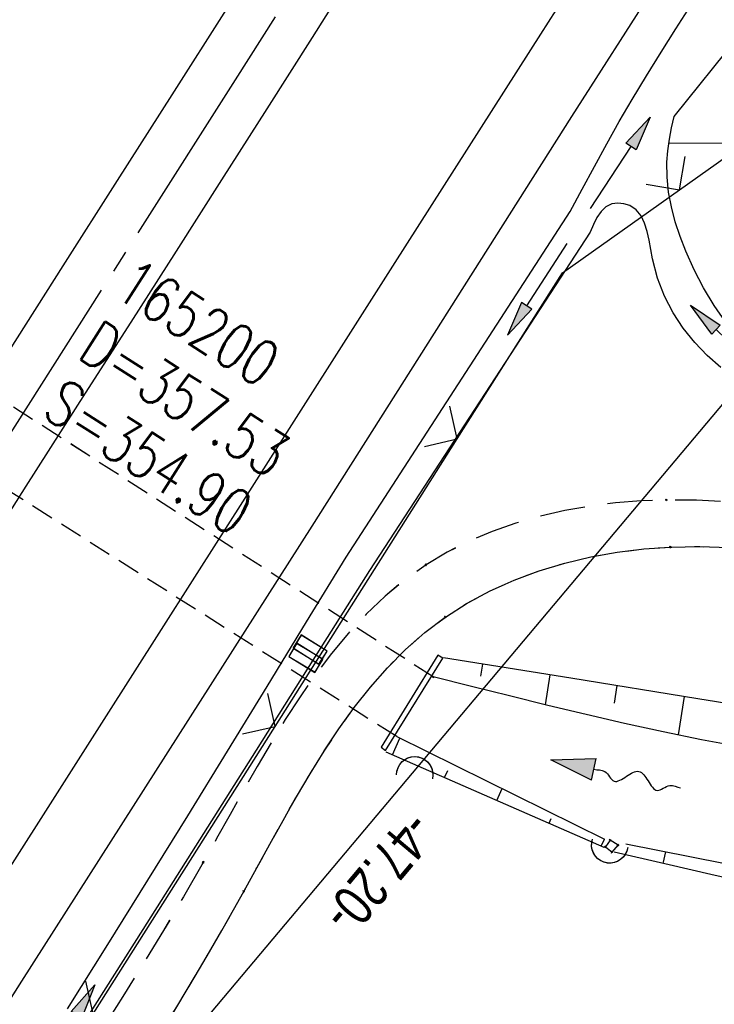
# Model space of a CAD drawing. Extents: x 509054 to 510069, y 459212 to 460305.
# Tile 52 of 66: x 509738 to 509768, y 460062 to 460105. Entities that reach past the tile are written whole.
import ezdxf

# ---------------------------------------------------------------- set-up
doc = ezdxf.new("R2010")
doc.units = 0
doc.header["$LTSCALE"] = 10
doc.header["$MEASUREMENT"] = 0
for name, pattern in [('ACHSE', [5.5, 4, -0.5, 0.5, -0.5]), ('AUSGEZOGEN', [0]), ('LT00', [0]), ('LT11', [0.3, 0.2, -0.1]), ('LT17', [0.15, 0.1, -0.05])]:
    doc.linetypes.add(name, pattern=pattern)
doc.layers.get('0').update_dxf_attribs({"linetype": 'LT00'})
for name, color, linetype in [('--EK_FBR', 1, 'LT00'), ('--EK_Schacht-Text', 5, 'LT00'), ('--EL_DFK_AB_L', 21, 'LT00'), ('--FLIEßRICHTPFEIL', 180, 'Continuous'), ('-AX-093', 35, 'ACHSE'), ('ABSTAND', 8, 'LT00'), ('BW_TEXT_B', 20, 'AUSGEZOGEN'), ('DFK_AB_L', 21, 'LT00'), ('PFEIL', 140, 'AUSGEZOGEN'), ('V109_AFBR_BAB', 250, 'LT00'), ('V109_BOSCHUNG', 250, 'LT00'), ('V109_BR_KAPPE', 30, 'LT00'), ('V109_BR_WID', 30, 'LT17'), ('V109_ENTWÄSSERUNG', 182, 'LT00'), ('V109_FELDWEG', 250, 'LT11'), ('V109_GRABEN', 250, 'LT00'), ('V109_LD_MARK', 250, 'LT00'), ('V109_SINKK', 182, 'LT00'), ('V109_ZAUN', 40, 'LT00'), ('V110_AFBR_BAB', 250, 'LT00'), ('V110_BOSCHUNG', 250, 'LT00'), ('V110_BR_KAPPE', 30, 'LT00'), ('V110_BR_WID', 30, 'LT17'), ('V110_ENTWÄSSERUNG', 182, 'LT00'), ('V110_FELDWEG', 250, 'LT11'), ('V110_GRABEN', 250, 'LT00'), ('V110_LD_MARK', 250, 'LT00'), ('V110_SINKK', 182, 'LT00'), ('V110_ZAUN', 40, 'LT00')]:
    doc.layers.add(name, color=color, linetype=linetype)
doc.styles.add('Beschrift', font='ARIAL.TTF')
doc.styles.add('schachtbeschriftung', font='romans.shx', dxfattribs={"width": 0.75, "height": 2})
doc.styles.get("Standard").update_dxf_attribs({"font": 'ARIAL.TTF'})

# ---------------------------------------------------------------- blocks, each defined once
blk = doc.blocks.new('FLIEßRICHTPFEIL')
at = {"layer": '--FLIEßRICHTPFEIL'}
blk.add_hatch(color=256, dxfattribs=at).paths.add_polyline_path([(-1.95, 0.4875), (-1.95, -0.4875), (0, 0)])
for p, q in [((-1.95, 0.4875), (-1.95, -0.4875)), ((-1.95, 0.4875), (0, 0)), ((0, 0), (-1.95, -0.4875))]:
    blk.add_line(p, q, dxfattribs=at)
at = {"layer": '--FLIEßRICHTPFEIL', "start_tangent": (-1, 0), "end_tangent": (-1, 0)}
blk.add_spline([(-1.95, 0), (-2.4375, 0), (-2.925, 0.325), (-3.4125, 0), (-3.9, -0.325), (-4.3875, 0), (-4.875, 0.325), (-5.3625, 0), (-5.85, 0)], degree=3, dxfattribs=at)
blk = doc.blocks.new('Pfreil3')
at = {"layer": 'PFEIL'}
blk.add_hatch(color=256, dxfattribs=at).paths.add_polyline_path([(-1.549, 0.273), (-1.549, -0.273), (0, 0)])
for p, q in [((-1.549, 0), (-4.831, 0)), ((-1.549, -0.273), (-1.549, 0.273)), ((-1.549, 0.273), (0, 0)), ((0, 0), (-1.549, -0.273))]:
    blk.add_line(p, q, dxfattribs=at)
blk = doc.blocks.new('SYMB0652')
at = {"color": 0, "linetype": 'ByBlock'}
blk.add_lwpolyline([(-0.15, -0.075), (0.15, -0.075), (0.15, 0.075), (-0.15, 0.075), (-0.15, -0.075)], dxfattribs=at)
blk = doc.blocks.new('SYMB0011')
at = {"color": 0, "linetype": 'ByBlock'}
for p, q in [((0.5, 0), (-0.5, 0)), ((0, 0.5), (0, -0.5))]:
    blk.add_line(p, q, dxfattribs=at)
blk = doc.blocks.new('SYMB1107')
at = {"color": 0, "linetype": 'ByBlock'}
for points in [[(-0.2, 0), (-0.196157, 0.039018), (-0.184776, 0.076537), (-0.166294, 0.111114), (-0.141421, 0.141421), (-0.111114, 0.166294), (-0.076537, 0.184776), (-0.039018, 0.196157), (0, 0.2)], [(0, 0.2), (0.039018, 0.196157), (0.076537, 0.184776), (0.111114, 0.166294), (0.141421, 0.141421), (0.166294, 0.111114), (0.184776, 0.076537), (0.196157, 0.039018), (0.2, 0)]]:
    blk.add_lwpolyline(points, dxfattribs=at)
blk = doc.blocks.new('SYMB0024')
at = {"color": 0, "linetype": 'ByBlock'}
for p, q in [((-0.5, 0.5), (0, 0)), ((0, 0), (0.5, 0.5))]:
    blk.add_line(p, q, dxfattribs=at)

msp = doc.modelspace()

# ---------------------------------------------------------------- linework, layer by layer
at = {"layer": '--EK_FBR'}
msp.add_line((509737.856, 460062.627), (509728.535, 460047.939), dxfattribs=at)
for points in [[(509790.672, 460145.651), (509788.774, 460142.663), (509775.887, 460122.371), (509770.61, 460114.119), (509765.791, 460106.519), (509762.095, 460100.744), (509750.657, 460082.677), (509737.856, 460062.627)], [(509790.672, 460145.65), (509788.774, 460142.663), (509775.887, 460122.371), (509770.61, 460114.119), (509765.791, 460106.519), (509762.095, 460100.744), (509750.657, 460082.677), (509737.856, 460062.627)], [(509737.856, 460062.627), (509724.286, 460041.244), (509711.589, 460021.37), (509699.785, 460002.713), (509693.174, 459991.55), (509688.376, 459982.005), (509683.283, 459971.297), (509677.663, 459960.324), (509664.318, 459938.993), (509653.967, 459922.611), (509646.64, 459911.081), (509633.571, 459890.439), (509620.818, 459870.239)]]:
    msp.add_lwpolyline(points, dxfattribs=at)
at = {"layer": '--EK_FBR', "color": 2}
for points in [[(509769.488, 460140.908), (509766.29, 460135.9), (509763.09, 460130.893), (509761.232, 460127.989), (509759.375, 460125.086), (509757.518, 460122.181), (509754.766, 460117.869), (509752.017, 460113.555), (509749.271, 460109.239), (509746.874, 460105.468), (509744.477, 460101.697), (509742.079, 460097.926), (509739.68, 460094.157), (509737.277, 460090.39), (509734.67, 460086.313), (509732.06, 460082.239), (509729.447, 460078.167), (509726.832, 460074.096), (509724.218, 460070.024), (509722.072, 460066.68), (509719.927, 460063.334), (509717.786, 460059.987)], [(509769.488, 460140.908), (509766.29, 460135.9), (509763.09, 460130.893), (509761.232, 460127.989), (509759.375, 460125.086), (509757.518, 460122.181), (509754.766, 460117.869), (509752.017, 460113.555), (509749.271, 460109.239), (509746.874, 460105.468), (509744.477, 460101.697), (509742.079, 460097.926), (509739.68, 460094.157), (509737.277, 460090.39), (509734.67, 460086.313), (509732.06, 460082.239), (509729.447, 460078.167), (509726.833, 460074.095), (509724.218, 460070.024), (509722.072, 460066.68), (509719.927, 460063.334), (509717.786, 460059.987)], [(509752.653, 460107.382), (509750.668, 460104.233), (509748.675, 460101.09), (509746.675, 460097.95), (509744.673, 460094.813), (509742.668, 460091.677), (509740.664, 460088.54), (509738.05, 460084.443), (509735.44, 460080.343), (509732.831, 460076.243), (509730.223, 460072.142), (509727.615, 460068.041), (509724.385, 460062.968), (509721.155, 460057.895)], [(509752.653, 460107.382), (509750.668, 460104.233), (509748.675, 460101.09), (509746.675, 460097.95), (509744.673, 460094.813), (509742.668, 460091.677), (509740.664, 460088.54), (509738.05, 460084.443), (509735.44, 460080.343), (509732.831, 460076.243), (509730.223, 460072.142), (509727.615, 460068.041), (509724.385, 460062.968), (509721.155, 460057.895)]]:
    msp.add_lwpolyline(points, dxfattribs=at)
at = {"layer": '-AX-093', "ltscale": 0.2}
msp.add_lwpolyline([(509778.99, 460152.235), (509774.415, 460145.035), (509760.847, 460123.697), (509747.275, 460102.363), (509733.7, 460081.031), (509706.542, 460038.371), (509702.836, 460032.55), (509689.267, 460011.236), (509675.702, 459989.92), (509668.923, 459979.26), (509662.146, 459968.598), (509655.373, 459957.933), (509648.604, 459947.267), (509641.839, 459936.597), (509635.079, 459925.925), (509628.324, 459915.249), (509621.576, 459904.569), (509614.834, 459893.885), (509608.1, 459883.196)], dxfattribs=at)
at = {"layer": 'DFK_AB_L'}
msp.add_line((509740.803, 460054.804), (509770.208, 460089.785), dxfattribs=at)
at = {"layer": 'V109_AFBR_BAB'}
msp.add_line((509737.856, 460062.627), (509728.535, 460047.939), dxfattribs=at)
msp.add_lwpolyline([(509790.672, 460145.651), (509788.774, 460142.663), (509775.887, 460122.371), (509770.61, 460114.119), (509765.791, 460106.519), (509762.095, 460100.744), (509750.657, 460082.677), (509737.856, 460062.627)], dxfattribs=at)
at = {"layer": 'V109_AFBR_BAB', "color": 0}
for points in [[(509769.488, 460140.908), (509766.29, 460135.9), (509763.09, 460130.893), (509761.232, 460127.989), (509759.375, 460125.086), (509757.518, 460122.181), (509754.766, 460117.869), (509752.017, 460113.555), (509749.271, 460109.239), (509746.874, 460105.468), (509744.477, 460101.697), (509742.079, 460097.926), (509739.68, 460094.157), (509737.277, 460090.39), (509734.67, 460086.313), (509732.06, 460082.239), (509729.447, 460078.167), (509726.832, 460074.096), (509724.218, 460070.024), (509722.072, 460066.68), (509719.927, 460063.334), (509717.786, 460059.987)], [(509752.653, 460107.382), (509750.668, 460104.233), (509748.675, 460101.09), (509746.675, 460097.95), (509744.673, 460094.813), (509742.668, 460091.677), (509740.664, 460088.54), (509738.05, 460084.443), (509735.44, 460080.343), (509732.831, 460076.243), (509730.223, 460072.142), (509727.615, 460068.041), (509724.385, 460062.968), (509721.155, 460057.895)]]:
    msp.add_lwpolyline(points, dxfattribs=at)
at = {"layer": 'V109_BOSCHUNG'}
for p, q in [((509777.437, 460099.538), (509766.392, 460099.57)), ((509758.177, 460076.605), (509758.093, 460076.072)), ((509761.139, 460076.128), (509760.933, 460074.811)), ((509764.1, 460075.651), (509763.981, 460074.884)), ((509767.062, 460075.174), (509766.797, 460073.478)), ((509754.205, 460072.604), (509754.527, 460073.34)), ((509756.506, 460071.596), (509756.644, 460071.912)), ((509758.807, 460070.589), (509759.037, 460071.114)), ((509761.108, 460069.582), (509761.2, 460069.792)), ((509763.409, 460068.574), (509763.547, 460068.889)), ((509766.139, 460067.809), (509766.261, 460068.326))]:
    msp.add_line(p, q, dxfattribs=at)
at = {"layer": 'V109_BR_KAPPE'}
msp.add_lwpolyline([(509753.711, 460072.936), (509753.898, 460072.799), (509756.433, 460076.862), (509756.203, 460076.992), (509753.711, 460072.936)], dxfattribs=at)
at = {"layer": 'V109_BR_WID'}
for p, q in [((509756.007, 460076.033), (509719.961, 460099.199)), ((509754.393, 460073.402), (509718.27, 460096.296))]:
    msp.add_line(p, q, dxfattribs=at)
at = {"layer": 'V109_ENTWÄSSERUNG'}
msp.add_lwpolyline([(509764.154, 460068.613), (509763.808, 460068.835), (509763.598, 460068.54), (509763.886, 460068.316), (509764.154, 460068.613)], dxfattribs=at)
at = {"layer": 'V109_FELDWEG', "flags": 128}
for points in [[(509858.03, 460082.749), (509855.519, 460082.503), (509853.007, 460082.253), (509850.495, 460081.996), (509847.984, 460081.727), (509845.474, 460081.443), (509843.625, 460081.224), (509841.777, 460080.999), (509839.928, 460080.774), (509838.08, 460080.554), (509836.231, 460080.344), (509834.382, 460080.149), (509832.532, 460079.973), (509830.682, 460079.822), (509828.831, 460079.701), (509827.09, 460079.617), (509825.348, 460079.559), (509823.605, 460079.522), (509821.86, 460079.501), (509820.114, 460079.491), (509818.366, 460079.488), (509816.617, 460079.486), (509814.866, 460079.48), (509813.112, 460079.466), (509811.357, 460079.44), (509809.703, 460079.399), (509808.049, 460079.348), (509806.393, 460079.291), (509804.738, 460079.233), (509803.083, 460079.179), (509801.429, 460079.134), (509799.777, 460079.103), (509798.128, 460079.091), (509796.482, 460079.102), (509794.839, 460079.143), (509793.202, 460079.217), (509791.569, 460079.33), (509789.942, 460079.487), (509788.322, 460079.692), (509786.709, 460079.951), (509785.439, 460080.196), (509784.173, 460080.471), (509782.91, 460080.769), (509781.648, 460081.085), (509780.387, 460081.411), (509779.127, 460081.741), (509777.864, 460082.069), (509776.6, 460082.388), (509775.333, 460082.691), (509774.061, 460082.973), (509772.784, 460083.226), (509771.5, 460083.444), (509770.209, 460083.621), (509768.91, 460083.75), (509767.602, 460083.824), (509766.283, 460083.837), (509765.162, 460083.796), (509764.039, 460083.706), (509762.92, 460083.564), (509761.811, 460083.368), (509760.718, 460083.118), (509759.646, 460082.811), (509758.602, 460082.446), (509757.591, 460082.021), (509756.62, 460081.534), (509755.695, 460080.983), (509754.761, 460080.325), (509753.882, 460079.598), (509753.052, 460078.809), (509752.267, 460077.965), (509751.523, 460077.071), (509750.814, 460076.135), (509750.136, 460075.162), (509749.484, 460074.159), (509748.854, 460073.131), (509748.24, 460072.086), (509747.64, 460071.029), (509747.047, 460069.967), (509746.457, 460068.906), (509745.865, 460067.853), (509744.995, 460066.343), (509744.113, 460064.858), (509743.221, 460063.393), (509742.322, 460061.946), (509741.416, 460060.512), (509740.506, 460059.087), (509739.593, 460057.667), (509738.679, 460056.248), (509737.766, 460054.826), (509736.306, 460052.534), (509734.852, 460050.228), (509733.403, 460047.91), (509732.082, 460045.785)], [(509733.937, 460044.659), (509735.311, 460046.781), (509736.733, 460048.971), (509738.152, 460051.157), (509739.564, 460053.337), (509740.607, 460054.956), (509741.644, 460056.576), (509742.673, 460058.203), (509743.692, 460059.84), (509744.702, 460061.492), (509745.7, 460063.164), (509746.687, 460064.859), (509747.66, 460066.582), (509748.232, 460067.621), (509748.805, 460068.665), (509749.383, 460069.708), (509749.97, 460070.743), (509750.573, 460071.765), (509751.196, 460072.766), (509751.843, 460073.741), (509752.521, 460074.683), (509753.234, 460075.585), (509753.987, 460076.443), (509754.786, 460077.248), (509755.634, 460077.995), (509756.538, 460078.677), (509757.501, 460079.29), (509758.516, 460079.833), (509759.576, 460080.308), (509760.674, 460080.714), (509761.802, 460081.053), (509762.953, 460081.327), (509764.118, 460081.536), (509765.291, 460081.681), (509766.463, 460081.763), (509767.754, 460081.784), (509769.035, 460081.735), (509770.309, 460081.626), (509771.576, 460081.462), (509772.837, 460081.251), (509774.092, 460080.999), (509775.343, 460080.716), (509776.591, 460080.406), (509777.836, 460080.078), (509779.079, 460079.738), (509780.322, 460079.394), (509781.565, 460079.053), (509782.808, 460078.722), (509784.054, 460078.408), (509785.302, 460078.118), (509786.554, 460077.86), (509788.148, 460077.585), (509789.749, 460077.368), (509791.356, 460077.202), (509792.968, 460077.082), (509794.585, 460077.004), (509796.207, 460076.963), (509797.832, 460076.953), (509799.46, 460076.969), (509801.09, 460077.005), (509802.722, 460077.058), (509804.355, 460077.121), (509805.988, 460077.191), (509807.622, 460077.26), (509809.254, 460077.325), (509810.885, 460077.38), (509812.755, 460077.427), (509814.622, 460077.458), (509816.488, 460077.478), (509818.351, 460077.492), (509820.212, 460077.504), (509822.073, 460077.518), (509823.932, 460077.538), (509825.79, 460077.569), (509827.648, 460077.616), (509829.505, 460077.682), (509831.527, 460077.779), (509833.548, 460077.902), (509835.569, 460078.045), (509837.59, 460078.206), (509839.61, 460078.38), (509841.63, 460078.565), (509843.65, 460078.755), (509845.669, 460078.949), (509850.015, 460079.363), (509854.359, 460079.773), (509858.701, 460080.182)]]:
    msp.add_lwpolyline(points, dxfattribs=at)
at = {"layer": 'V109_GRABEN'}
for p, q in [((509754.402, 460073.402), (509763.558, 460068.883)), ((509763.536, 460068.519), (509753.927, 460072.725))]:
    msp.add_line(p, q, dxfattribs=at)
for points in [[(509739.883, 460061.408), (509741.663, 460064.236), (509743.43, 460067.072), (509745.188, 460069.914), (509746.938, 460072.761), (509748.681, 460075.611), (509750.421, 460078.465), (509752.159, 460081.319), (509762.039, 460096.549), (509762.572, 460097.546), (509763.109, 460098.542), (509763.653, 460099.534), (509764.206, 460100.52), (509764.774, 460101.498), (509765.403, 460102.542), (509766.046, 460103.577), (509766.7, 460104.606), (509767.359, 460105.633)], [(509768.891, 460091.694), (509768.383, 460092.419), (509767.92, 460093.187), (509767.504, 460093.987), (509767.134, 460094.814), (509766.886, 460095.453), (509766.672, 460096.101), (509766.499, 460096.755), (509766.375, 460097.413), (509766.308, 460098.074), (509766.304, 460098.736), (509766.347, 460099.238), (509766.419, 460099.74), (509766.513, 460100.241), (509766.617, 460100.742), (509769.455, 460104.265)], [(509768.681, 460089.679), (509768.085, 460090.209), (509767.531, 460090.786), (509767.027, 460091.413), (509766.58, 460092.092), (509766.2, 460092.825), (509765.893, 460093.617), (509765.667, 460094.469), (509765.59, 460094.878), (509765.516, 460095.286), (509765.431, 460095.679), (509765.318, 460096.043), (509765.163, 460096.363), (509764.951, 460096.625), (509764.665, 460096.815), (509764.409, 460096.899), (509764.138, 460096.929), (509763.878, 460096.896), (509763.615, 460096.768), (509763.4, 460096.558), (509763.22, 460096.288), (509763.065, 460095.976), (509762.922, 460095.644), (509753.192, 460080.725), (509750.698, 460076.768), (509748.204, 460072.812), (509745.707, 460068.858), (509743.208, 460064.905), (509740.704, 460060.955)], [(509808.168, 460069.694), (509805.877, 460069.844), (509803.587, 460070.027), (509801.298, 460070.24), (509799.011, 460070.48), (509796.726, 460070.744), (509794.442, 460071.028), (509792.161, 460071.329), (509789.881, 460071.645), (509787.604, 460071.972), (509784.749, 460072.392), (509781.897, 460072.824), (509779.048, 460073.264), (509776.2, 460073.711), (509773.354, 460074.163), (509770.508, 460074.619), (509767.663, 460075.077), (509762.063, 460075.979), (509756.462, 460076.881)], [(509809.457, 460068.958), (509806.236, 460069.191), (509803.016, 460069.429), (509799.796, 460069.672), (509796.576, 460069.924), (509793.355, 460070.186), (509790.135, 460070.461), (509786.915, 460070.751), (509784.783, 460070.952), (509782.653, 460071.165), (509780.524, 460071.392), (509778.397, 460071.637), (509776.274, 460071.905), (509774.156, 460072.198), (509772.042, 460072.52), (509769.935, 460072.876), (509767.835, 460073.269), (509766.135, 460073.616), (509764.439, 460073.986), (509762.747, 460074.376), (509761.058, 460074.78), (509759.371, 460075.196), (509757.686, 460075.62), (509756.001, 460076.047)], [(509764.489, 460068.675), (509767.388, 460068.105), (509770.288, 460067.537), (509773.19, 460066.975), (509776.095, 460066.423), (509779.003, 460065.882), (509781.914, 460065.356), (509784.028, 460064.987), (509786.144, 460064.631), (509788.263, 460064.292), (509790.384, 460063.974), (509792.509, 460063.682), (509794.637, 460063.419), (509796.767, 460063.189), (509798.901, 460062.997), (509801.039, 460062.845), (509803.179, 460062.739), (509805.387, 460062.68), (509807.598, 460062.674)], [(509806.611, 460061.652), (509805.421, 460061.721), (509804.231, 460061.805), (509803.041, 460061.897), (509799.991, 460062.159), (509796.947, 460062.454), (509793.911, 460062.785), (509790.883, 460063.155), (509787.862, 460063.567), (509784.849, 460064.024), (509781.844, 460064.529), (509779.601, 460064.938), (509777.363, 460065.373), (509775.127, 460065.829), (509772.895, 460066.302), (509770.665, 460066.79), (509768.436, 460067.288), (509766.209, 460067.794), (509763.982, 460068.303)]]:
    msp.add_lwpolyline(points, dxfattribs=at)
at = {"layer": 'V109_LD_MARK'}
msp.add_lwpolyline([(509725.844, 460049.574), (509728.672, 460054.019), (509735.084, 460064.092), (509741.498, 460074.164), (509747.914, 460084.235), (509754.33, 460094.306), (509760.746, 460104.376), (509767.161, 460114.448), (509773.575, 460124.519), (509779.988, 460134.593), (509786.398, 460144.667), (509787.986, 460147.165)], dxfattribs=at)
at = {"layer": 'V109_ZAUN'}
for p, q in [((509766.86, 460097.518), (509773.887, 460102.507)), ((509749.038, 460073.853), (509757.063, 460086.526)), ((509741.013, 460061.18), (509749.038, 460073.853))]:
    msp.add_line(p, q, dxfattribs=at)
msp.add_lwpolyline([(509757.063, 460086.526), (509761.706, 460093.858), (509766.86, 460097.518)], dxfattribs=at)
at = {"layer": 'V110_AFBR_BAB'}
for points in [[(509790.672, 460145.65), (509788.774, 460142.663), (509775.887, 460122.371), (509770.61, 460114.119), (509765.791, 460106.519), (509762.095, 460100.744), (509750.657, 460082.677), (509737.856, 460062.627)], [(509737.856, 460062.627), (509724.286, 460041.244), (509711.589, 460021.37), (509699.785, 460002.713), (509693.174, 459991.55), (509688.376, 459982.005), (509683.283, 459971.297), (509677.663, 459960.324), (509664.318, 459938.993), (509653.967, 459922.611), (509646.64, 459911.081), (509633.571, 459890.439), (509620.818, 459870.239)]]:
    msp.add_lwpolyline(points, dxfattribs=at)
at = {"layer": 'V110_AFBR_BAB', "color": 0}
for points in [[(509769.488, 460140.908), (509766.29, 460135.9), (509763.09, 460130.893), (509761.232, 460127.989), (509759.375, 460125.086), (509757.518, 460122.181), (509754.766, 460117.869), (509752.017, 460113.555), (509749.271, 460109.239), (509746.874, 460105.468), (509744.477, 460101.697), (509742.079, 460097.926), (509739.68, 460094.157), (509737.277, 460090.39), (509734.67, 460086.313), (509732.06, 460082.239), (509729.447, 460078.167), (509726.833, 460074.095), (509724.218, 460070.024), (509722.072, 460066.68), (509719.927, 460063.334), (509717.786, 460059.987)], [(509752.653, 460107.382), (509750.668, 460104.233), (509748.675, 460101.09), (509746.675, 460097.95), (509744.673, 460094.813), (509742.668, 460091.677), (509740.664, 460088.54), (509738.05, 460084.443), (509735.44, 460080.343), (509732.831, 460076.243), (509730.223, 460072.142), (509727.615, 460068.041), (509724.385, 460062.968), (509721.155, 460057.895)]]:
    msp.add_lwpolyline(points, dxfattribs=at)
at = {"layer": 'V110_BOSCHUNG'}
for p, q in [((509777.437, 460099.538), (509766.393, 460099.57)), ((509758.177, 460076.605), (509758.093, 460076.072)), ((509761.139, 460076.128), (509760.933, 460074.811)), ((509764.101, 460075.651), (509763.981, 460074.884)), ((509767.062, 460075.174), (509766.797, 460073.478)), ((509754.205, 460072.604), (509754.527, 460073.34)), ((509756.506, 460071.596), (509756.644, 460071.912)), ((509758.807, 460070.589), (509759.037, 460071.114)), ((509761.108, 460069.582), (509761.2, 460069.792)), ((509763.409, 460068.574), (509763.547, 460068.889)), ((509766.139, 460067.809), (509766.261, 460068.326))]:
    msp.add_line(p, q, dxfattribs=at)
at = {"layer": 'V110_BR_KAPPE'}
msp.add_lwpolyline([(509753.711, 460072.936), (509753.898, 460072.799), (509756.433, 460076.862), (509756.203, 460076.992), (509753.711, 460072.936)], dxfattribs=at)
at = {"layer": 'V110_BR_WID'}
for p, q in [((509756.007, 460076.033), (509719.962, 460099.199)), ((509754.393, 460073.402), (509718.27, 460096.296))]:
    msp.add_line(p, q, dxfattribs=at)
at = {"layer": 'V110_ENTWÄSSERUNG'}
msp.add_lwpolyline([(509764.154, 460068.613), (509763.808, 460068.835), (509763.598, 460068.54), (509763.886, 460068.316), (509764.154, 460068.613)], dxfattribs=at)
at = {"layer": 'V110_FELDWEG', "flags": 128}
for points in [[(509858.031, 460082.749), (509855.519, 460082.503), (509853.007, 460082.253), (509850.495, 460081.996), (509847.984, 460081.727), (509845.474, 460081.443), (509843.625, 460081.224), (509841.777, 460080.999), (509839.928, 460080.774), (509838.08, 460080.554), (509836.231, 460080.344), (509834.382, 460080.149), (509832.532, 460079.973), (509830.682, 460079.822), (509828.831, 460079.701), (509827.09, 460079.617), (509825.348, 460079.559), (509823.605, 460079.522), (509821.86, 460079.501), (509820.114, 460079.491), (509818.366, 460079.488), (509816.617, 460079.486), (509814.866, 460079.48), (509813.112, 460079.466), (509811.357, 460079.439), (509809.703, 460079.399), (509808.049, 460079.348), (509806.393, 460079.291), (509804.738, 460079.233), (509803.083, 460079.179), (509801.429, 460079.134), (509799.777, 460079.103), (509798.128, 460079.091), (509796.482, 460079.102), (509794.84, 460079.143), (509793.202, 460079.217), (509791.569, 460079.33), (509789.942, 460079.487), (509788.322, 460079.692), (509786.709, 460079.951), (509785.439, 460080.196), (509784.173, 460080.471), (509782.91, 460080.769), (509781.648, 460081.085), (509780.387, 460081.411), (509779.127, 460081.741), (509777.864, 460082.069), (509776.6, 460082.388), (509775.333, 460082.691), (509774.061, 460082.973), (509772.784, 460083.226), (509771.5, 460083.444), (509770.209, 460083.621), (509768.91, 460083.75), (509767.602, 460083.824), (509766.283, 460083.837), (509765.162, 460083.796), (509764.039, 460083.706), (509762.92, 460083.564), (509761.811, 460083.368), (509760.718, 460083.118), (509759.646, 460082.811), (509758.602, 460082.446), (509757.591, 460082.021), (509756.62, 460081.534), (509755.695, 460080.983), (509754.762, 460080.325), (509753.882, 460079.598), (509753.052, 460078.809), (509752.267, 460077.965), (509751.523, 460077.071), (509750.814, 460076.135), (509750.136, 460075.162), (509749.484, 460074.159), (509748.854, 460073.131), (509748.241, 460072.086), (509747.64, 460071.029), (509747.047, 460069.967), (509746.457, 460068.906), (509745.865, 460067.853), (509744.995, 460066.343), (509744.113, 460064.858), (509743.221, 460063.393), (509742.322, 460061.946), (509741.416, 460060.512), (509740.506, 460059.087), (509739.593, 460057.667), (509738.679, 460056.248), (509737.766, 460054.826), (509736.306, 460052.534), (509734.852, 460050.228), (509733.403, 460047.91), (509731.958, 460045.585), (509730.516, 460043.255), (509729.077, 460040.923), (509727.214, 460037.904), (509725.353, 460034.887), (509723.491, 460031.874), (509721.625, 460028.866), (509719.754, 460025.862), (509717.875, 460022.864), (509715.986, 460019.871), (509714.086, 460016.885), (509712.727, 460014.765), (509711.364, 460012.648), (509709.999, 460010.531), (509708.636, 460008.413), (509707.277, 460006.291), (509705.926, 460004.166), (509704.584, 460002.034), (509703.256, 459999.895), (509701.943, 459997.747), (509700.649, 459995.589), (509699.376, 459993.418), (509698.128, 459991.234), (509696.957, 459989.129), (509695.809, 459987.012), (509694.68, 459984.884), (509693.567, 459982.748), (509692.467, 459980.603), (509691.377, 459978.454), (509690.294, 459976.3), (509689.215, 459974.143), (509688.138, 459971.986), (509687.059, 459969.829), (509685.976, 459967.675), (509684.884, 459965.526), (509683.094, 459962.053), (509681.279, 459958.595), (509679.439, 459955.15), (509677.578, 459951.716), (509675.697, 459948.294), (509673.798, 459944.881), (509671.883, 459941.477), (509669.954, 459938.081), (509668.014, 459934.691), (509666.063, 459931.306), (509664.105, 459927.926), (509662.141, 459924.549), (509660.172, 459921.175), (509658.202, 459917.802), (509656.233, 459914.428), (509653.041, 459908.955), (509649.855, 459903.48), (509646.673, 459898.004), (509643.493, 459892.525), (509640.317, 459887.046), (509637.141, 459881.566), (509633.967, 459876.085), (509619.14, 459850.612), (509618.753, 459849.638), (509618.374, 459848.666), (509618.009, 459847.7), (509617.667, 459846.741), (509617.356, 459845.791), (509617.082, 459844.854), (509616.853, 459843.932), (509616.677, 459843.027), (509616.561, 459842.142), (509616.513, 459841.278), (509616.54, 459840.44), (509616.65, 459839.628), (509616.85, 459838.846), (509617.173, 459838.039), (509617.6, 459837.268), (509618.123, 459836.53), (509618.734, 459835.824), (509619.422, 459835.148), (509620.18, 459834.501), (509620.999, 459833.881), (509621.87, 459833.285), (509622.784, 459832.714), (509623.732, 459832.163), (509624.705, 459831.633), (509625.695, 459831.121), (509626.693, 459830.626), (509627.69, 459830.146), (509629.388, 459829.348), (509631.059, 459828.587), (509632.705, 459827.856), (509634.329, 459827.154), (509635.932, 459826.476), (509637.518, 459825.818), (509639.088, 459825.178), (509640.645, 459824.55), (509642.191, 459823.932), (509643.727, 459823.319), (509645.257, 459822.709), (509646.782, 459822.097), (509648.306, 459821.479), (509649.829, 459820.853), (509651.354, 459820.213), (509653.414, 459819.328), (509655.481, 459818.417), (509657.557, 459817.485), (509659.639, 459816.535), (509661.729, 459815.572), (509663.825, 459814.6), (509665.928, 459813.623), (509668.037, 459812.645), (509670.151, 459811.67), (509672.272, 459810.703), (509674.398, 459809.747), (509676.528, 459808.808), (509679.373, 459807.587), (509682.227, 459806.404), (509685.091, 459805.262), (509687.965, 459804.164), (509690.849, 459803.111), (509693.745, 459802.107), (509696.654, 459801.154), (509699.574, 459800.255), (509702.508, 459799.413), (509705.456, 459798.63), (509707.632, 459798.093), (509709.815, 459797.585), (509712.005, 459797.104), (509714.2, 459796.646), (509716.401, 459796.207), (509718.607, 459795.784), (509720.818, 459795.373), (509723.031, 459794.97), (509725.248, 459794.573), (509727.468, 459794.177), (509729.689, 459793.78), (509731.912, 459793.377), (509734.135, 459792.965), (509736.359, 459792.54), (509738.582, 459792.099), (509740.805, 459791.639), (509743.025, 459791.155), (509745.244, 459790.645), (509746.946, 459790.234), (509748.647, 459789.81), (509750.346, 459789.379), (509752.044, 459788.945), (509753.742, 459788.513), (509755.439, 459788.088), (509757.136, 459787.676), (509758.833, 459787.281), (509760.53, 459786.909), (509762.228, 459786.564), (509763.926, 459786.252), (509765.625, 459785.977), (509767.325, 459785.745), (509769.027, 459785.561), (509770.729, 459785.429), (509772.434, 459785.355), (509774.184, 459785.342), (509775.936, 459785.392), (509777.689, 459785.498), (509779.443, 459785.657), (509781.198, 459785.864), (509782.953, 459786.114), (509784.708, 459786.404), (509786.463, 459786.728), (509788.217, 459787.083), (509789.97, 459787.463), (509791.722, 459787.865), (509793.472, 459788.283), (509795.221, 459788.714), (509796.967, 459789.152), (509798.71, 459789.594), (509800.45, 459790.034), (509803.329, 459790.755), (509806.199, 459791.461), (509809.063, 459792.157), (509811.922, 459792.844), (509814.777, 459793.525), (509817.629, 459794.201), (509820.48, 459794.875)], [(509819.991, 459797.379), (509817.162, 459796.603), (509814.33, 459795.827), (509811.495, 459795.053), (509808.654, 459794.28), (509805.804, 459793.511), (509802.945, 459792.744), (509800.074, 459791.981), (509798.267, 459791.506), (509796.455, 459791.037), (509794.638, 459790.578), (509792.818, 459790.135), (509790.994, 459789.712), (509789.168, 459789.313), (509787.339, 459788.943), (509785.509, 459788.606), (509783.678, 459788.306), (509781.846, 459788.049), (509780.015, 459787.839), (509778.184, 459787.681), (509776.354, 459787.578), (509774.526, 459787.535), (509772.7, 459787.557), (509771.013, 459787.638), (509769.327, 459787.773), (509767.644, 459787.958), (509765.962, 459788.189), (509764.282, 459788.46), (509762.603, 459788.766), (509760.925, 459789.103), (509759.247, 459789.466), (509757.57, 459789.851), (509755.893, 459790.252), (509754.216, 459790.665), (509752.538, 459791.085), (509750.86, 459791.508), (509749.181, 459791.927), (509747.501, 459792.34), (509745.82, 459792.741), (509743.49, 459793.27), (509741.158, 459793.771), (509738.824, 459794.248), (509736.488, 459794.704), (509734.153, 459795.145), (509731.817, 459795.573), (509729.483, 459795.993), (509727.15, 459796.409), (509724.819, 459796.825), (509722.492, 459797.245), (509720.167, 459797.672), (509717.847, 459798.111), (509715.532, 459798.566), (509713.223, 459799.04), (509710.919, 459799.538), (509708.623, 459800.064), (509706.333, 459800.621), (509703.07, 459801.479), (509699.822, 459802.408), (509696.59, 459803.405), (509693.374, 459804.467), (509690.173, 459805.592), (509686.986, 459806.777), (509683.814, 459808.02), (509680.655, 459809.318), (509677.509, 459810.669), (509675.533, 459811.546), (509673.562, 459812.439), (509671.596, 459813.344), (509669.636, 459814.258), (509667.68, 459815.177), (509665.73, 459816.096), (509663.786, 459817.012), (509661.846, 459817.921), (509659.912, 459818.819), (509657.984, 459819.703), (509656.06, 459820.569), (509654.143, 459821.412), (509652.231, 459822.229), (509650.718, 459822.857), (509649.207, 459823.471), (509647.695, 459824.073), (509646.18, 459824.67), (509644.66, 459825.263), (509643.134, 459825.859), (509641.598, 459826.46), (509640.051, 459827.07), (509638.491, 459827.695), (509636.916, 459828.338), (509635.323, 459829.002), (509633.71, 459829.693), (509632.076, 459830.414), (509630.419, 459831.169), (509628.735, 459831.963), (509627.786, 459832.424), (509626.837, 459832.9), (509625.898, 459833.392), (509624.979, 459833.902), (509624.088, 459834.433), (509623.234, 459834.985), (509622.428, 459835.561), (509621.679, 459836.161), (509620.995, 459836.789), (509620.386, 459837.445), (509619.861, 459838.13), (509619.43, 459838.848), (509619.102, 459839.599), (509618.887, 459840.366), (509618.772, 459841.163), (509618.749, 459841.988), (509618.811, 459842.837), (509618.95, 459843.707), (509619.159, 459844.596), (509619.431, 459845.5), (509619.758, 459846.415), (509620.132, 459847.34), (509620.547, 459848.271), (509620.995, 459849.204), (509621.468, 459850.137), (509621.958, 459851.067), (509622.46, 459851.991), (509622.965, 459852.905), (509623.951, 459854.674), (509624.921, 459856.397), (509625.878, 459858.08), (509626.821, 459859.727), (509627.753, 459861.34), (509628.674, 459862.924), (509629.587, 459864.484), (509630.491, 459866.022), (509631.389, 459867.544), (509632.282, 459869.052), (509633.171, 459870.552), (509634.057, 459872.046), (509634.942, 459873.54), (509635.826, 459875.036), (509636.712, 459876.539), (509638.201, 459879.082), (509639.697, 459881.653), (509641.199, 459884.249), (509642.707, 459886.866), (509644.22, 459889.503), (509645.738, 459892.157), (509647.261, 459894.824), (509648.788, 459897.501), (509650.319, 459900.187), (509651.853, 459902.878), (509653.391, 459905.57), (509654.932, 459908.263), (509656.476, 459910.952), (509658.022, 459913.634), (509659.874, 459916.834), (509661.728, 459920.023), (509663.581, 459923.203), (509665.432, 459926.375), (509667.278, 459929.542), (509669.119, 459932.706), (509670.952, 459935.869), (509672.775, 459939.031), (509674.588, 459942.197), (509676.387, 459945.366), (509678.171, 459948.542), (509679.94, 459951.726), (509681.69, 459954.92), (509683.419, 459958.126), (509685.128, 459961.347), (509686.812, 459964.583), (509687.914, 459966.734), (509689.008, 459968.891), (509690.097, 459971.053), (509691.184, 459973.216), (509692.272, 459975.381), (509693.363, 459977.543), (509694.461, 459979.703), (509695.569, 459981.857), (509696.69, 459984.005), (509697.826, 459986.144), (509698.982, 459988.272), (509700.158, 459990.388), (509701.39, 459992.542), (509702.644, 459994.684), (509703.918, 459996.813), (509705.21, 459998.933), (509706.517, 460001.044), (509707.835, 460003.148), (509709.162, 460005.246), (509710.494, 460007.341), (509711.83, 460009.434), (509713.166, 460011.527), (509714.5, 460013.62), (509715.828, 460015.717), (509717.361, 460018.156), (509718.885, 460020.6), (509720.402, 460023.048), (509721.916, 460025.498), (509723.429, 460027.949), (509724.943, 460030.401), (509726.461, 460032.851), (509727.985, 460035.298), (509729.518, 460037.742), (509731.063, 460040.182), (509732.472, 460042.386), (509733.89, 460044.586), (509735.311, 460046.781), (509736.733, 460048.971), (509738.152, 460051.157), (509739.564, 460053.337), (509740.608, 460054.956), (509741.644, 460056.576), (509742.673, 460058.203), (509743.692, 460059.84), (509744.702, 460061.492), (509745.7, 460063.164), (509746.687, 460064.859), (509747.66, 460066.582), (509748.232, 460067.621), (509748.805, 460068.665), (509749.383, 460069.708), (509749.97, 460070.743), (509750.573, 460071.765), (509751.196, 460072.766), (509751.844, 460073.741), (509752.521, 460074.683), (509753.234, 460075.585), (509753.987, 460076.443), (509754.786, 460077.248), (509755.634, 460077.995), (509756.538, 460078.677), (509757.501, 460079.29), (509758.516, 460079.833), (509759.576, 460080.308), (509760.674, 460080.714), (509761.803, 460081.053), (509762.953, 460081.327), (509764.118, 460081.536), (509765.291, 460081.681), (509766.463, 460081.763), (509767.754, 460081.784), (509769.035, 460081.735), (509770.309, 460081.626), (509771.576, 460081.462), (509772.837, 460081.251), (509774.092, 460080.999), (509775.343, 460080.716), (509776.591, 460080.406), (509777.836, 460080.078), (509779.079, 460079.738), (509780.322, 460079.394), (509781.565, 460079.053), (509782.808, 460078.722), (509784.054, 460078.408), (509785.302, 460078.118), (509786.554, 460077.86), (509788.148, 460077.585), (509789.749, 460077.368), (509791.356, 460077.202), (509792.968, 460077.082), (509794.585, 460077.004), (509796.207, 460076.963), (509797.832, 460076.953), (509799.46, 460076.968), (509801.09, 460077.005), (509802.722, 460077.058), (509804.355, 460077.121), (509805.988, 460077.19), (509807.622, 460077.26), (509809.254, 460077.325), (509810.885, 460077.38), (509812.755, 460077.427), (509814.622, 460077.458), (509816.488, 460077.478), (509818.351, 460077.492), (509820.213, 460077.504), (509822.073, 460077.518), (509823.932, 460077.538), (509825.79, 460077.569), (509827.648, 460077.616), (509829.505, 460077.682), (509831.527, 460077.779), (509833.548, 460077.902), (509835.569, 460078.045), (509837.59, 460078.206), (509839.61, 460078.38), (509841.631, 460078.565), (509843.65, 460078.755), (509845.669, 460078.949), (509850.015, 460079.363), (509854.359, 460079.773), (509858.701, 460080.182)]]:
    msp.add_lwpolyline(points, dxfattribs=at)
at = {"layer": 'V110_GRABEN'}
for p, q in [((509754.402, 460073.402), (509763.558, 460068.883)), ((509763.536, 460068.519), (509753.928, 460072.725))]:
    msp.add_line(p, q, dxfattribs=at)
for points in [[(509739.883, 460061.408), (509741.663, 460064.236), (509743.43, 460067.072), (509745.188, 460069.914), (509746.938, 460072.761), (509748.681, 460075.611), (509750.421, 460078.465), (509752.159, 460081.319), (509762.039, 460096.549), (509762.572, 460097.546), (509763.109, 460098.542), (509763.653, 460099.534), (509764.206, 460100.52), (509764.774, 460101.498), (509765.403, 460102.542), (509766.047, 460103.577), (509766.7, 460104.606), (509767.359, 460105.633)], [(509768.891, 460091.693), (509768.383, 460092.419), (509767.92, 460093.186), (509767.504, 460093.987), (509767.134, 460094.814), (509766.886, 460095.453), (509766.672, 460096.101), (509766.499, 460096.755), (509766.376, 460097.413), (509766.308, 460098.074), (509766.304, 460098.736), (509766.347, 460099.238), (509766.42, 460099.74), (509766.513, 460100.241), (509766.617, 460100.742), (509769.455, 460104.265)], [(509768.681, 460089.679), (509768.085, 460090.209), (509767.531, 460090.786), (509767.027, 460091.413), (509766.581, 460092.092), (509766.2, 460092.825), (509765.893, 460093.617), (509765.667, 460094.469), (509765.59, 460094.878), (509765.516, 460095.286), (509765.431, 460095.679), (509765.318, 460096.043), (509765.163, 460096.363), (509764.951, 460096.625), (509764.665, 460096.815), (509764.41, 460096.899), (509764.138, 460096.929), (509763.878, 460096.896), (509763.615, 460096.768), (509763.4, 460096.558), (509763.22, 460096.288), (509763.065, 460095.976), (509762.922, 460095.643), (509753.192, 460080.725), (509750.699, 460076.768), (509748.204, 460072.812), (509745.707, 460068.858), (509743.208, 460064.905), (509740.704, 460060.955)], [(509808.168, 460069.694), (509805.877, 460069.844), (509803.587, 460070.027), (509801.298, 460070.24), (509799.011, 460070.48), (509796.726, 460070.744), (509794.442, 460071.028), (509792.161, 460071.329), (509789.881, 460071.645), (509787.604, 460071.971), (509784.749, 460072.392), (509781.897, 460072.824), (509779.048, 460073.264), (509776.2, 460073.711), (509773.354, 460074.163), (509770.508, 460074.619), (509767.663, 460075.077), (509762.063, 460075.979), (509756.462, 460076.881)], [(509809.457, 460068.958), (509806.236, 460069.191), (509803.016, 460069.429), (509799.796, 460069.672), (509796.576, 460069.924), (509793.355, 460070.186), (509790.135, 460070.461), (509786.915, 460070.751), (509784.783, 460070.952), (509782.653, 460071.165), (509780.524, 460071.392), (509778.397, 460071.637), (509776.274, 460071.905), (509774.156, 460072.198), (509772.042, 460072.52), (509769.935, 460072.876), (509767.835, 460073.269), (509766.135, 460073.616), (509764.439, 460073.986), (509762.747, 460074.376), (509761.058, 460074.78), (509759.371, 460075.196), (509757.686, 460075.62), (509756.001, 460076.047)], [(509764.489, 460068.675), (509767.388, 460068.105), (509770.289, 460067.537), (509773.19, 460066.975), (509776.095, 460066.423), (509779.003, 460065.882), (509781.915, 460065.356), (509784.028, 460064.987), (509786.144, 460064.631), (509788.263, 460064.292), (509790.384, 460063.974), (509792.509, 460063.682), (509794.637, 460063.419), (509796.768, 460063.189), (509798.901, 460062.997), (509801.039, 460062.845), (509803.179, 460062.739), (509805.387, 460062.68), (509807.598, 460062.674)], [(509806.611, 460061.652), (509805.421, 460061.721), (509804.231, 460061.805), (509803.041, 460061.897), (509799.991, 460062.159), (509796.947, 460062.454), (509793.912, 460062.785), (509790.883, 460063.155), (509787.862, 460063.567), (509784.849, 460064.024), (509781.844, 460064.529), (509779.601, 460064.938), (509777.363, 460065.373), (509775.127, 460065.829), (509772.895, 460066.302), (509770.665, 460066.79), (509768.436, 460067.288), (509766.209, 460067.794), (509763.982, 460068.303)]]:
    msp.add_lwpolyline(points, dxfattribs=at)
at = {"layer": 'V110_LD_MARK'}
msp.add_lwpolyline([(509697.14, 460004.401), (509709.452, 460023.789), (509715.855, 460033.868), (509722.262, 460043.944), (509728.672, 460054.019), (509735.084, 460064.092), (509741.498, 460074.164), (509747.914, 460084.235), (509754.33, 460094.306), (509760.746, 460104.377), (509767.161, 460114.448), (509773.575, 460124.519), (509779.988, 460134.592), (509786.398, 460144.667), (509787.986, 460147.165)], dxfattribs=at)
at = {"layer": 'V110_ZAUN'}
for p, q in [((509766.86, 460097.518), (509773.887, 460102.507)), ((509749.038, 460073.853), (509757.063, 460086.526)), ((509741.013, 460061.18), (509749.038, 460073.853))]:
    msp.add_line(p, q, dxfattribs=at)
msp.add_lwpolyline([(509757.063, 460086.526), (509761.706, 460093.858), (509766.86, 460097.518)], dxfattribs=at)

# ---------------------------------------------------------------- block references
at = {"layer": '--FLIEßRICHTPFEIL', "rotation": 167.8395797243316}
msp.add_blockref('FLIEßRICHTPFEIL', (509761.183, 460072.375), dxfattribs=at)
at = {"layer": 'PFEIL'}
for p, rotation in [((509765.565, 460100.721), 56.72345284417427), ((509767.35, 460092.424), 136.1697401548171), ((509741.091, 460062.465), 58.37725401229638)]:
    msp.add_blockref('Pfreil3', p, dxfattribs=dict(at, rotation=rotation))
at = {"layer": 'PFEIL', "xscale": -1, "rotation": 56.9301875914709}
msp.add_blockref('Pfreil3', (509759.277, 460091.102), dxfattribs=at)
at = {"layer": 'V109_BR_WID', "xscale": 0.1000000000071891, "yscale": 0.09999999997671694, "zscale": 0.1, "rotation": 238.7303999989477}
msp.add_blockref('SYMB0011', (509756.007, 460076.033), dxfattribs=at)
at = {"layer": 'V109_ENTWÄSSERUNG'}
for name, p, xscale, yscale, zscale, rotation in [('SYMB1107', (509755.189, 460071.722), 3.999999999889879, 4.000000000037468, 4, 359.7644993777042), ('SYMB0011', (509763.808, 460068.835), 0.1000000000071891, 0.09999999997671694, 0.1, 238.7303999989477), ('SYMB1107', (509763.783, 460068.625), 3.999999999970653, 3.999999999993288, 4, 171.97350652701), ('SYMB0011', (509763.598, 460068.54), 0.1000000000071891, 0.09999999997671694, 0.1, 238.7303999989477), ('SYMB0011', (509763.886, 460068.316), 0.1000000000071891, 0.09999999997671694, 0.1, 238.7303999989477), ('SYMB0011', (509764.154, 460068.613), 0.1000000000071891, 0.09999999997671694, 0.1, 238.7303999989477)]:
    msp.add_blockref(name, p, dxfattribs=dict(at, xscale=xscale, yscale=yscale, zscale=zscale, rotation=rotation))
at = {"layer": 'V109_FELDWEG', "xscale": 0.1000000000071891, "yscale": 0.09999999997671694, "zscale": 0.1, "rotation": 238.7303999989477}
for p in [(509766.283, 460083.837), (509766.463, 460081.763), (509755.695, 460080.983), (509756.538, 460078.677), (509745.865, 460067.853), (509747.659, 460066.582)]:
    msp.add_blockref('SYMB0011', p, dxfattribs=at)
at = {"layer": 'V109_SINKK', "zscale": 4.5}
for p, xscale, yscale, rotation in [((509750.576, 460077.243), 4.499999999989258, 4.499999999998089, 148.5584471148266), ((509750.384, 460076.876), 4.500000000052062, 4.500000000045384, 329.3479480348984)]:
    msp.add_blockref('SYMB0652', p, dxfattribs=dict(at, xscale=xscale, yscale=yscale, rotation=rotation))
at = {"layer": 'V109_ZAUN', "yscale": 2.099999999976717, "zscale": 2.1}
for p, xscale, rotation in [((509766.86, 460097.518), 2.100000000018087, 35.37935999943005), ((509757.063, 460086.526), 2.100000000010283, 57.65672999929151), ((509749.038, 460073.853), 2.100000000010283, 57.65672999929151), ((509741.013, 460061.18), 2.100000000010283, 57.65672999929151)]:
    msp.add_blockref('SYMB0024', p, dxfattribs=dict(at, xscale=xscale, rotation=rotation))
at = {"layer": 'V110_BR_WID', "xscale": 0.09999999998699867, "yscale": 0.09999999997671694, "zscale": 0.1, "rotation": 240.5924999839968}
msp.add_blockref('SYMB0011', (509756.007, 460076.033), dxfattribs=at)
at = {"layer": 'V110_ENTWÄSSERUNG'}
for name, p, xscale, yscale, zscale, rotation in [('SYMB1107', (509755.189, 460071.721), 4.000000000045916, 4.000000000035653, 4, 347.4113286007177), ('SYMB1107', (509763.783, 460068.625), 3.999999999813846, 3.999999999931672, 4, 161.7184370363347), ('SYMB0011', (509763.808, 460068.835), 0.09999999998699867, 0.09999999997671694, 0.1, 240.5924999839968), ('SYMB0011', (509763.598, 460068.54), 0.09999999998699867, 0.09999999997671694, 0.1, 240.5924999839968), ('SYMB0011', (509763.886, 460068.316), 0.09999999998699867, 0.09999999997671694, 0.1, 240.5924999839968), ('SYMB0011', (509764.154, 460068.613), 0.09999999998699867, 0.09999999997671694, 0.1, 240.5924999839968)]:
    msp.add_blockref(name, p, dxfattribs=dict(at, xscale=xscale, yscale=yscale, zscale=zscale, rotation=rotation))
at = {"layer": 'V110_FELDWEG', "xscale": 0.09999999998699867, "yscale": 0.09999999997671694, "zscale": 0.1, "rotation": 240.5924999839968}
for p in [(509766.283, 460083.837), (509766.463, 460081.763), (509755.695, 460080.983), (509756.538, 460078.677), (509745.865, 460067.853), (509747.66, 460066.582)]:
    msp.add_blockref('SYMB0011', p, dxfattribs=at)
at = {"layer": 'V110_SINKK', "zscale": 4.5}
for p, xscale, yscale, rotation in [((509750.576, 460077.243), 4.499999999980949, 4.5, 147.6353767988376), ((509750.384, 460076.876), 4.499999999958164, 4.500000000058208, 328.4050407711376)]:
    msp.add_blockref('SYMB0652', p, dxfattribs=dict(at, xscale=xscale, yscale=yscale, rotation=rotation))
at = {"layer": 'V110_ZAUN', "yscale": 2.099999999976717, "zscale": 2.1}
for p, xscale, rotation in [((509766.86, 460097.518), 2.100000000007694, 35.37722999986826), ((509757.063, 460086.526), 2.10000000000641, 57.65709000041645), ((509749.038, 460073.853), 2.10000000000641, 57.65709000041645), ((509741.013, 460061.18), 2.10000000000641, 57.65709000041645)]:
    msp.add_blockref('SYMB0024', p, dxfattribs=dict(at, xscale=xscale, rotation=rotation))

# ---------------------------------------------------------------- texts
at = {"layer": '--EK_Schacht-Text', "style": 'schachtbeschriftung', "width": 0.75}
for s, p in [('165200', (509741.836, 460092.874)), ('D=357.53', (509740.259, 460090.153)), ('S=354.90', (509738.689, 460087.568))]:
    msp.add_text(s, height=2, rotation=327.5428, dxfattribs=at).set_placement(p)
at = {"layer": 'ABSTAND', "width": 0.75}
msp.add_text(' -47.20-', height=1.8, rotation=-130.0503, dxfattribs=at).set_placement((509755.234, 460070.631))

# ---------------------------------------------------------------- next in the draw order: texts
at = {"layer": 'BW_TEXT_B', "insert": (509810.412, 460046.256), "char_height": 2, "width": 37.55462, "attachment_point": 1, "rotation": 238.7304, "style": 'Beschrift', "bg_fill": 3, "box_fill_scale": 1.5, "bg_fill_color": 256, "bg_fill_transparency": 0}
msp.add_mtext('\\pt20;{\\Funir_o|c0;\\H1.75x;6738760\\fArial|b0|i0|c238|p34;\\H0.5714x;\\P\\ptz;\\H1.75x;BW N_93_B1\\fArial|b0|i0|c0|p34;65c\\fArial|b0|i0|c238|p34;\\W0.8;\\P\\H0.3714x;\\W1;\\P\\fArial|b0|i0|c0|p34;\\H1.924x;Plattendurchlaß\\fArial|b0|i0|c238|p34;\\W0.9;\\P\\H0.1999x;\\W1;\\P\\pt8,20;\\H3.602x;K\\fArial|b0|i0|c0|p34;m^I^I\\fArial|b0|i0|c238|p34;1\\fArial|b0|i0|c0|p34;65.786\\fArial|b0|i0|c238|p34;\\PBw.Wi\\fArial|b0|i0|c0|p34;.^I^I100.00\\fArial|b0|i0|c238|p34; gon\\PL.W.^I\\fArial|b0|i0|c0|p34;                 3.00 \\fArial|b0|i0|c238|p34;m\\P\\fArial|b0|i0|c0|p34;L.H.^I                 1.25 m}', dxfattribs=at)

# ---------------------------------------------------------------- next in the draw order: linework, layer by layer
at = {"layer": '--EL_DFK_AB_L'}
msp.add_line((509740.803, 460054.804), (509770.208, 460089.785), dxfattribs=at)

doc.saveas('drawing.dxf')
